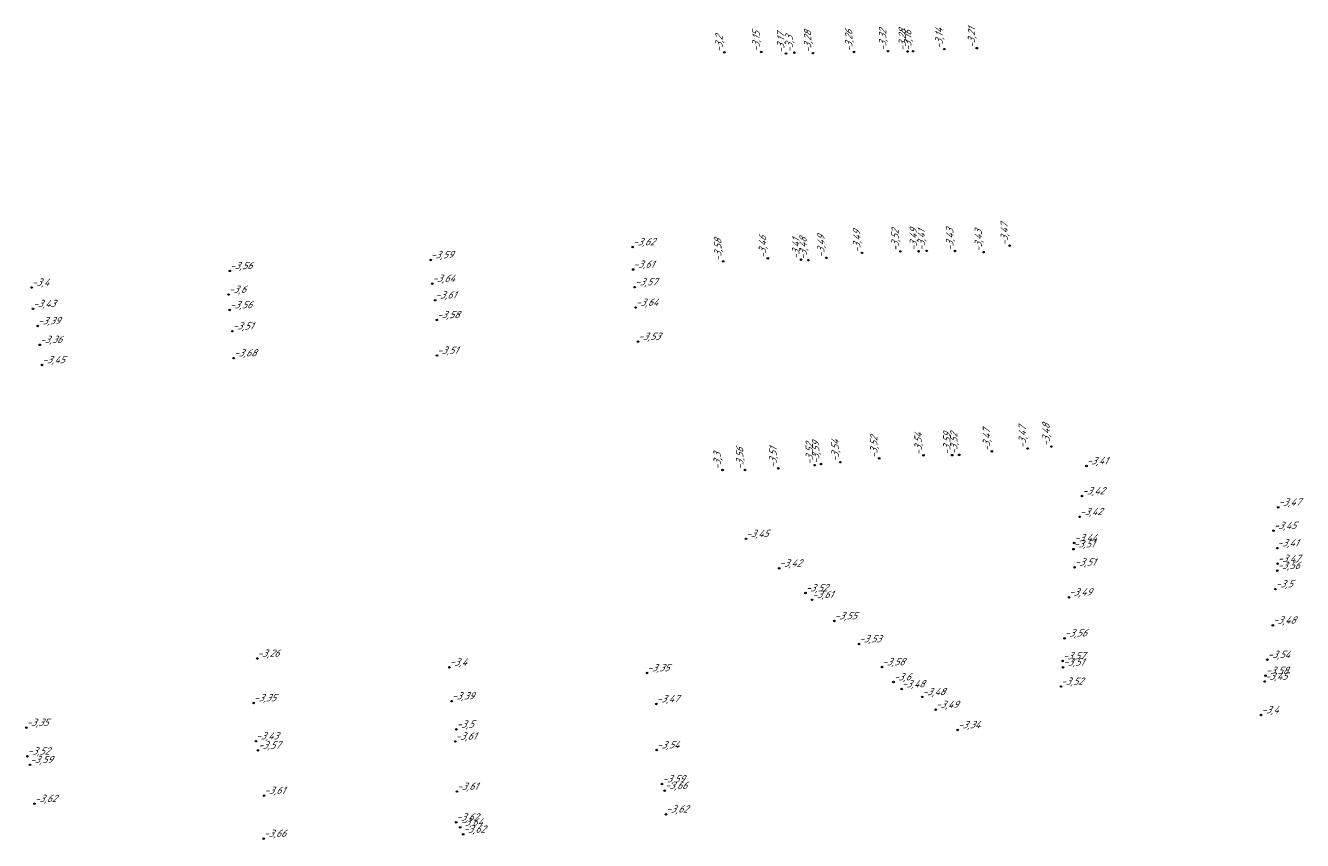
# Model space of a CAD drawing. Header units: metres. Extents: x 162343 to 162665, y 502576 to 502928.
# Tile 32 of 33: x 162500 to 162563, y 502877 to 502917. Entities that reach past the tile are written whole.
import ezdxf

# ---------------------------------------------------------------- set-up
doc = ezdxf.new("R2010")
doc.units = ezdxf.units.M
doc.header["$LTSCALE"] = 0.001
doc.layers.add('B-WE-OG-HOOGTEPUNT-T18', color=7, linetype='Continuous', lineweight=0)
doc.styles.add('Style-Arial', font='arial.ttf')

# ---------------------------------------------------------------- blocks, each defined once
blk = doc.blocks.new('hm_11')
at = {"color": 0, "linetype": 'ByBlock', "lineweight": -2}
blk.add_circle((0, 0), 0.0375, dxfattribs=at)

msp = doc.modelspace()

# ---------------------------------------------------------------- block references
at = {"layer": 'B-WE-OG-HOOGTEPUNT-T18', "rotation": 90}
for p in [(162534.540216, 502915.544025), (162536.365043, 502915.565465), (162537.579984, 502915.491042), (162537.998759, 502915.531397), (162538.908079, 502915.510672), (162540.935546, 502915.567068), (162542.607086, 502915.605232), (162543.578451, 502915.590976), (162543.849495, 502915.602645), (162545.388373, 502915.707183), (162546.990494, 502915.754354), (162548.605706, 502906.004674), (162536.685859, 502905.380666), (162538.325515, 502905.316665), (162538.683757, 502905.292544), (162539.565101, 502905.408022), (162541.32676, 502905.652733), (162543.224261, 502905.724358), (162544.122878, 502905.730286), (162544.516281, 502905.751144), (162545.91795, 502905.746231), (162547.322821, 502905.689373), (162534.48571, 502905.229977), (162547.730193, 502895.858964), (162549.496577, 502895.999707), (162550.664692, 502896.096468), (162538.993539, 502895.180747), (162539.303691, 502895.235054), (162540.264329, 502895.325177), (162542.176619, 502895.515025), (162544.361425, 502895.664619), (162545.77476, 502895.673727), (162546.119494, 502895.688603), (162534.452026, 502894.945021), (162535.560934, 502894.940483), (162537.20256, 502895.026572)]:
    msp.add_blockref('hm_11', p, dxfattribs=at)
at = {"layer": 'B-WE-OG-HOOGTEPUNT-T18'}
for p in [(162530.02288, 502905.941737), (162520.059485, 502905.306085), (162510.161902, 502904.765519), (162530.048194, 502904.832711), (162520.140909, 502904.136671), (162500.38849, 502903.944757), (162510.099841, 502903.597379), (162530.124973, 502903.96015), (162500.452349, 502902.891805), (162510.155442, 502902.8372), (162520.283711, 502903.317069), (162530.165818, 502902.956885), (162520.366341, 502902.347765), (162500.690326, 502902.048777), (162510.284593, 502901.787887), (162500.793403, 502901.117904), (162530.28844, 502901.275675), (162510.354229, 502900.460165), (162520.372885, 502900.589071), (162500.903322, 502900.125724), (162552.397765, 502895.138324), (162552.179832, 502893.653499), (162561.84786, 502893.096987), (162552.060872, 502892.628496), (162535.608463, 502891.545999), (162561.619571, 502891.942124), (162551.755876, 502891.033738), (162551.789858, 502891.342102), (162561.80083, 502891.084834), (162551.809467, 502890.139294), (162561.817322, 502890.314838), (162537.243829, 502890.089663), (162561.805446, 502889.973306), (162561.71354, 502889.062917), (162538.543484, 502888.867276), (162538.868723, 502888.536961), (162551.531716, 502888.662274), (162539.969547, 502887.492869), (162561.586567, 502887.27409), (162541.177563, 502886.351698), (162551.314398, 502886.639414), (162511.515457, 502885.639698), (162520.988216, 502885.202821), (162542.314053, 502885.217738), (162551.221776, 502885.520154), (162551.241816, 502885.203856), (162561.317869, 502885.578236), (162530.733142, 502884.9271), (162542.883306, 502884.477991), (162561.18438, 502884.506319), (162561.223338, 502884.792569), (162543.285465, 502884.132053), (162551.136296, 502884.257352), (162511.340164, 502883.445881), (162521.096436, 502883.535), (162531.193133, 502883.397799), (162544.298861, 502883.745397), (162544.958228, 502883.113351), (162561.007914, 502882.851721), (162500.12489, 502882.229029), (162521.331459, 502882.140817), (162546.048088, 502882.116087), (162511.445161, 502881.559028), (162521.28203, 502881.547429), (162500.18151, 502880.815722), (162511.546543, 502881.104295), (162531.20672, 502881.122987), (162500.304192, 502880.393233), (162531.469807, 502879.44377), (162511.849471, 502878.875765), (162521.356354, 502879.075761), (162531.602157, 502879.117708), (162500.530398, 502878.471565), (162521.317793, 502877.554932), (162531.664116, 502877.955051), (162521.514954, 502877.309712), (162521.663176, 502876.960903), (162511.831452, 502876.754281)]:
    msp.add_blockref('hm_11', p, dxfattribs=at)

# ---------------------------------------------------------------- texts
at = {"layer": 'B-WE-OG-HOOGTEPUNT-T18', "char_height": 0.36, "attachment_point": 7, "rotation": 90, "style": 'Style-Arial'}
for s, insert in [('{\\fNLCS-ISO|b0|i1|c0|p34;\\Q15;\\C256;-3,15}', (162536.365043, 502915.565465)), ('{\\fNLCS-ISO|b0|i1|c0|p34;\\Q15;\\C256;-3,17}', (162537.579984, 502915.491042)), ('{\\fNLCS-ISO|b0|i1|c0|p34;\\Q15;\\C256;-3,28}', (162538.908079, 502915.510672)), ('{\\fNLCS-ISO|b0|i1|c0|p34;\\Q15;\\C256;-3,26}', (162540.935546, 502915.567068)), ('{\\fNLCS-ISO|b0|i1|c0|p34;\\Q15;\\C256;-3,32}', (162542.607086, 502915.605232)), ('{\\fNLCS-ISO|b0|i1|c0|p34;\\Q15;\\C256;-3,28}', (162543.578451, 502915.590976)), ('{\\fNLCS-ISO|b0|i1|c0|p34;\\Q15;\\C256;-3,16}', (162543.849495, 502915.602645)), ('{\\fNLCS-ISO|b0|i1|c0|p34;\\Q15;\\C256;-3,14}', (162545.388373, 502915.707183)), ('{\\fNLCS-ISO|b0|i1|c0|p34;\\Q15;\\C256;-3,21}', (162546.990494, 502915.754354)), ('{\\fNLCS-ISO|b0|i1|c0|p34;\\Q15;\\C256;-3,2}', (162534.540216, 502915.544025)), ('{\\fNLCS-ISO|b0|i1|c0|p34;\\Q15;\\C256;-3,3}', (162537.998759, 502915.531397)), ('{\\fNLCS-ISO|b0|i1|c0|p34;\\Q15;\\C256;-3,47}', (162548.605706, 502906.004674)), ('{\\fNLCS-ISO|b0|i1|c0|p34;\\Q15;\\C256;-3,46}', (162536.685859, 502905.380666)), ('{\\fNLCS-ISO|b0|i1|c0|p34;\\Q15;\\C256;-3,49}', (162539.565101, 502905.408022)), ('{\\fNLCS-ISO|b0|i1|c0|p34;\\Q15;\\C256;-3,49}', (162541.32676, 502905.652733)), ('{\\fNLCS-ISO|b0|i1|c0|p34;\\Q15;\\C256;-3,52}', (162543.224261, 502905.724358)), ('{\\fNLCS-ISO|b0|i1|c0|p34;\\Q15;\\C256;-3,49}', (162544.122878, 502905.730286)), ('{\\fNLCS-ISO|b0|i1|c0|p34;\\Q15;\\C256;-3,41}', (162544.516281, 502905.751144)), ('{\\fNLCS-ISO|b0|i1|c0|p34;\\Q15;\\C256;-3,43}', (162545.91795, 502905.746231)), ('{\\fNLCS-ISO|b0|i1|c0|p34;\\Q15;\\C256;-3,43}', (162547.322821, 502905.689373)), ('{\\fNLCS-ISO|b0|i1|c0|p34;\\Q15;\\C256;-3,58}', (162534.48571, 502905.229977)), ('{\\fNLCS-ISO|b0|i1|c0|p34;\\Q15;\\C256;-3,41}', (162538.325515, 502905.316665)), ('{\\fNLCS-ISO|b0|i1|c0|p34;\\Q15;\\C256;-3,48}', (162538.683757, 502905.292544)), ('{\\fNLCS-ISO|b0|i1|c0|p34;\\Q15;\\C256;-3,47}', (162549.496577, 502895.999707)), ('{\\fNLCS-ISO|b0|i1|c0|p34;\\Q15;\\C256;-3,48}', (162550.664692, 502896.096468)), ('{\\fNLCS-ISO|b0|i1|c0|p34;\\Q15;\\C256;-3,54}', (162540.264329, 502895.325177)), ('{\\fNLCS-ISO|b0|i1|c0|p34;\\Q15;\\C256;-3,52}', (162542.176619, 502895.515025)), ('{\\fNLCS-ISO|b0|i1|c0|p34;\\Q15;\\C256;-3,54}', (162544.361425, 502895.664619)), ('{\\fNLCS-ISO|b0|i1|c0|p34;\\Q15;\\C256;-3,59}', (162545.77476, 502895.673727)), ('{\\fNLCS-ISO|b0|i1|c0|p34;\\Q15;\\C256;-3,52}', (162546.119494, 502895.688603)), ('{\\fNLCS-ISO|b0|i1|c0|p34;\\Q15;\\C256;-3,47}', (162547.730193, 502895.858964)), ('{\\fNLCS-ISO|b0|i1|c0|p34;\\Q15;\\C256;-3,3}', (162534.452026, 502894.945021)), ('{\\fNLCS-ISO|b0|i1|c0|p34;\\Q15;\\C256;-3,56}', (162535.560934, 502894.940483)), ('{\\fNLCS-ISO|b0|i1|c0|p34;\\Q15;\\C256;-3,51}', (162537.20256, 502895.026572)), ('{\\fNLCS-ISO|b0|i1|c0|p34;\\Q15;\\C256;-3,52}', (162538.993539, 502895.180747)), ('{\\fNLCS-ISO|b0|i1|c0|p34;\\Q15;\\C256;-3,59}', (162539.303691, 502895.235054))]:
    msp.add_mtext(s, dxfattribs=dict(at, insert=insert))
at = {"layer": 'B-WE-OG-HOOGTEPUNT-T18', "char_height": 0.36, "attachment_point": 7, "style": 'Style-Arial'}
for s, insert in [('{\\fNLCS-ISO|b0|i1|c0|p34;\\Q15;\\C256;-3,62}', (162530.02288, 502905.941737)), ('{\\fNLCS-ISO|b0|i1|c0|p34;\\Q15;\\C256;-3,59}', (162520.059485, 502905.306085)), ('{\\fNLCS-ISO|b0|i1|c0|p34;\\Q15;\\C256;-3,56}', (162510.161902, 502904.765519)), ('{\\fNLCS-ISO|b0|i1|c0|p34;\\Q15;\\C256;-3,61}', (162530.048194, 502904.832711)), ('{\\fNLCS-ISO|b0|i1|c0|p34;\\Q15;\\C256;-3,4}', (162500.38849, 502903.944757)), ('{\\fNLCS-ISO|b0|i1|c0|p34;\\Q15;\\C256;-3,64}', (162520.140909, 502904.136671)), ('{\\fNLCS-ISO|b0|i1|c0|p34;\\Q15;\\C256;-3,57}', (162530.124973, 502903.96015)), ('{\\fNLCS-ISO|b0|i1|c0|p34;\\Q15;\\C256;-3,6}', (162510.099841, 502903.597379)), ('{\\fNLCS-ISO|b0|i1|c0|p34;\\Q15;\\C256;-3,61}', (162520.283711, 502903.317069)), ('{\\fNLCS-ISO|b0|i1|c0|p34;\\Q15;\\C256;-3,43}', (162500.452349, 502902.891805)), ('{\\fNLCS-ISO|b0|i1|c0|p34;\\Q15;\\C256;-3,56}', (162510.155442, 502902.8372)), ('{\\fNLCS-ISO|b0|i1|c0|p34;\\Q15;\\C256;-3,64}', (162530.165818, 502902.956885)), ('{\\fNLCS-ISO|b0|i1|c0|p34;\\Q15;\\C256;-3,39}', (162500.690326, 502902.048777)), ('{\\fNLCS-ISO|b0|i1|c0|p34;\\Q15;\\C256;-3,51}', (162510.284593, 502901.787887)), ('{\\fNLCS-ISO|b0|i1|c0|p34;\\Q15;\\C256;-3,58}', (162520.366341, 502902.347765)), ('{\\fNLCS-ISO|b0|i1|c0|p34;\\Q15;\\C256;-3,53}', (162530.28844, 502901.275675)), ('{\\fNLCS-ISO|b0|i1|c0|p34;\\Q15;\\C256;-3,36}', (162500.793403, 502901.117904)), ('{\\fNLCS-ISO|b0|i1|c0|p34;\\Q15;\\C256;-3,51}', (162520.372885, 502900.589071)), ('{\\fNLCS-ISO|b0|i1|c0|p34;\\Q15;\\C256;-3,45}', (162500.903322, 502900.125724)), ('{\\fNLCS-ISO|b0|i1|c0|p34;\\Q15;\\C256;-3,68}', (162510.354229, 502900.460165)), ('{\\fNLCS-ISO|b0|i1|c0|p34;\\Q15;\\C256;-3,41}', (162552.397765, 502895.138324)), ('{\\fNLCS-ISO|b0|i1|c0|p34;\\Q15;\\C256;-3,42}', (162552.179832, 502893.653499)), ('{\\fNLCS-ISO|b0|i1|c0|p34;\\Q15;\\C256;-3,47}', (162561.84786, 502893.096987)), ('{\\fNLCS-ISO|b0|i1|c0|p34;\\Q15;\\C256;-3,42}', (162552.060872, 502892.628496)), ('{\\fNLCS-ISO|b0|i1|c0|p34;\\Q15;\\C256;-3,45}', (162561.619571, 502891.942124)), ('{\\fNLCS-ISO|b0|i1|c0|p34;\\Q15;\\C256;-3,45}', (162535.608463, 502891.545999)), ('{\\fNLCS-ISO|b0|i1|c0|p34;\\Q15;\\C256;-3,44}', (162551.789858, 502891.342102)), ('{\\fNLCS-ISO|b0|i1|c0|p34;\\Q15;\\C256;-3,41}', (162561.80083, 502891.084834)), ('{\\fNLCS-ISO|b0|i1|c0|p34;\\Q15;\\C256;-3,51}', (162551.755876, 502891.033738)), ('{\\fNLCS-ISO|b0|i1|c0|p34;\\Q15;\\C256;-3,42}', (162537.243829, 502890.089663)), ('{\\fNLCS-ISO|b0|i1|c0|p34;\\Q15;\\C256;-3,51}', (162551.809467, 502890.139294)), ('{\\fNLCS-ISO|b0|i1|c0|p34;\\Q15;\\C256;-3,56}', (162561.805446, 502889.973306)), ('{\\fNLCS-ISO|b0|i1|c0|p34;\\Q15;\\C256;-3,47}', (162561.817322, 502890.314838)), ('{\\fNLCS-ISO|b0|i1|c0|p34;\\Q15;\\C256;-3,52}', (162538.543484, 502888.867276)), ('{\\fNLCS-ISO|b0|i1|c0|p34;\\Q15;\\C256;-3,49}', (162551.531716, 502888.662274)), ('{\\fNLCS-ISO|b0|i1|c0|p34;\\Q15;\\C256;-3,5}', (162561.71354, 502889.062917)), ('{\\fNLCS-ISO|b0|i1|c0|p34;\\Q15;\\C256;-3,61}', (162538.868723, 502888.536961)), ('{\\fNLCS-ISO|b0|i1|c0|p34;\\Q15;\\C256;-3,55}', (162539.969547, 502887.492869)), ('{\\fNLCS-ISO|b0|i1|c0|p34;\\Q15;\\C256;-3,48}', (162561.586567, 502887.27409)), ('{\\fNLCS-ISO|b0|i1|c0|p34;\\Q15;\\C256;-3,53}', (162541.177563, 502886.351698)), ('{\\fNLCS-ISO|b0|i1|c0|p34;\\Q15;\\C256;-3,56}', (162551.314398, 502886.639414)), ('{\\fNLCS-ISO|b0|i1|c0|p34;\\Q15;\\C256;-3,26}', (162511.515457, 502885.639698)), ('{\\fNLCS-ISO|b0|i1|c0|p34;\\Q15;\\C256;-3,57}', (162551.221776, 502885.520154)), ('{\\fNLCS-ISO|b0|i1|c0|p34;\\Q15;\\C256;-3,54}', (162561.317869, 502885.578236)), ('{\\fNLCS-ISO|b0|i1|c0|p34;\\Q15;\\C256;-3,4}', (162520.988216, 502885.202821)), ('{\\fNLCS-ISO|b0|i1|c0|p34;\\Q15;\\C256;-3,35}', (162530.733142, 502884.9271)), ('{\\fNLCS-ISO|b0|i1|c0|p34;\\Q15;\\C256;-3,58}', (162542.314053, 502885.217738)), ('{\\fNLCS-ISO|b0|i1|c0|p34;\\Q15;\\C256;-3,51}', (162551.241816, 502885.203856)), ('{\\fNLCS-ISO|b0|i1|c0|p34;\\Q15;\\C256;-3,58}', (162561.223338, 502884.792569)), ('{\\fNLCS-ISO|b0|i1|c0|p34;\\Q15;\\C256;-3,6}', (162542.883306, 502884.477991)), ('{\\fNLCS-ISO|b0|i1|c0|p34;\\Q15;\\C256;-3,48}', (162543.285465, 502884.132053)), ('{\\fNLCS-ISO|b0|i1|c0|p34;\\Q15;\\C256;-3,52}', (162551.136296, 502884.257352)), ('{\\fNLCS-ISO|b0|i1|c0|p34;\\Q15;\\C256;-3,45}', (162561.18438, 502884.506319)), ('{\\fNLCS-ISO|b0|i1|c0|p34;\\Q15;\\C256;-3,39}', (162521.096436, 502883.535)), ('{\\fNLCS-ISO|b0|i1|c0|p34;\\Q15;\\C256;-3,48}', (162544.298861, 502883.745397)), ('{\\fNLCS-ISO|b0|i1|c0|p34;\\Q15;\\C256;-3,35}', (162511.340164, 502883.445881)), ('{\\fNLCS-ISO|b0|i1|c0|p34;\\Q15;\\C256;-3,47}', (162531.193133, 502883.397799)), ('{\\fNLCS-ISO|b0|i1|c0|p34;\\Q15;\\C256;-3,49}', (162544.958228, 502883.113351)), ('{\\fNLCS-ISO|b0|i1|c0|p34;\\Q15;\\C256;-3,4}', (162561.007914, 502882.851721)), ('{\\fNLCS-ISO|b0|i1|c0|p34;\\Q15;\\C256;-3,35}', (162500.12489, 502882.229029)), ('{\\fNLCS-ISO|b0|i1|c0|p34;\\Q15;\\C256;-3,5}', (162521.331459, 502882.140817)), ('{\\fNLCS-ISO|b0|i1|c0|p34;\\Q15;\\C256;-3,34}', (162546.048088, 502882.116087)), ('{\\fNLCS-ISO|b0|i1|c0|p34;\\Q15;\\C256;-3,43}', (162511.445161, 502881.559028)), ('{\\fNLCS-ISO|b0|i1|c0|p34;\\Q15;\\C256;-3,57}', (162511.546543, 502881.104295)), ('{\\fNLCS-ISO|b0|i1|c0|p34;\\Q15;\\C256;-3,61}', (162521.28203, 502881.547429)), ('{\\fNLCS-ISO|b0|i1|c0|p34;\\Q15;\\C256;-3,54}', (162531.20672, 502881.122987)), ('{\\fNLCS-ISO|b0|i1|c0|p34;\\Q15;\\C256;-3,52}', (162500.18151, 502880.815722)), ('{\\fNLCS-ISO|b0|i1|c0|p34;\\Q15;\\C256;-3,59}', (162500.304192, 502880.393233)), ('{\\fNLCS-ISO|b0|i1|c0|p34;\\Q15;\\C256;-3,59}', (162531.469807, 502879.44377)), ('{\\fNLCS-ISO|b0|i1|c0|p34;\\Q15;\\C256;-3,66}', (162531.602157, 502879.117708)), ('{\\fNLCS-ISO|b0|i1|c0|p34;\\Q15;\\C256;-3,62}', (162500.530398, 502878.471565)), ('{\\fNLCS-ISO|b0|i1|c0|p34;\\Q15;\\C256;-3,61}', (162511.849471, 502878.875765)), ('{\\fNLCS-ISO|b0|i1|c0|p34;\\Q15;\\C256;-3,61}', (162521.356354, 502879.075761)), ('{\\fNLCS-ISO|b0|i1|c0|p34;\\Q15;\\C256;-3,62}', (162531.664116, 502877.955051)), ('{\\fNLCS-ISO|b0|i1|c0|p34;\\Q15;\\C256;-3,62}', (162521.317793, 502877.554932)), ('{\\fNLCS-ISO|b0|i1|c0|p34;\\Q15;\\C256;-3,64}', (162521.514954, 502877.309712)), ('{\\fNLCS-ISO|b0|i1|c0|p34;\\Q15;\\C256;-3,66}', (162511.831452, 502876.754281)), ('{\\fNLCS-ISO|b0|i1|c0|p34;\\Q15;\\C256;-3,62}', (162521.663176, 502876.960903))]:
    msp.add_mtext(s, dxfattribs=dict(at, insert=insert))

doc.saveas('drawing.dxf')
